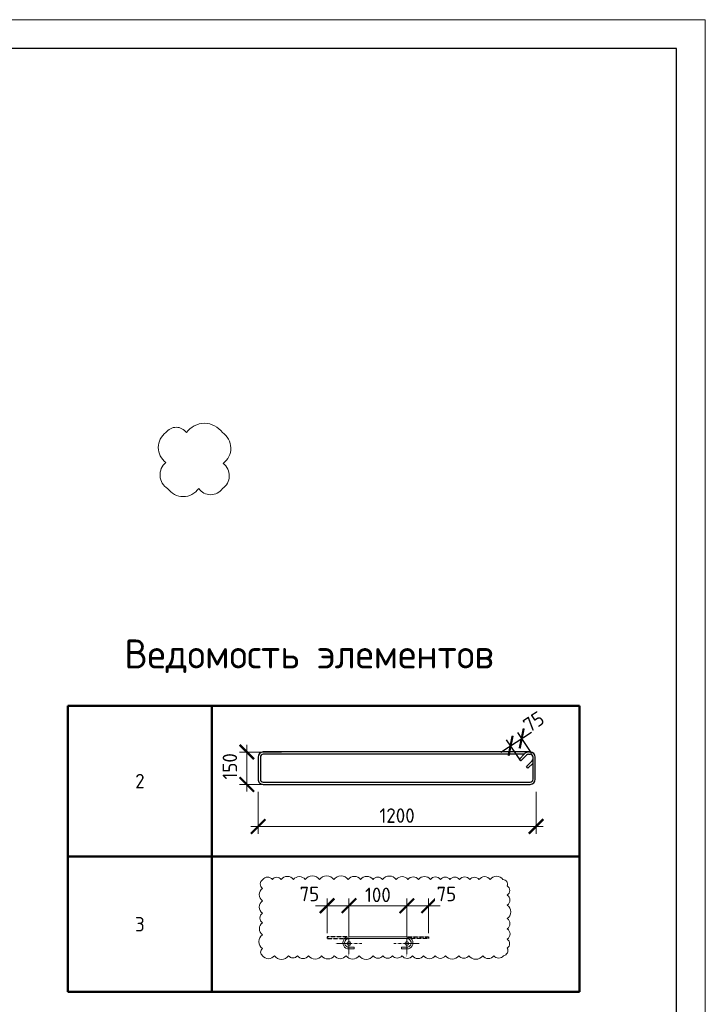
# Model space of a CAD drawing. Header units: millimetres. Extents: x 349531 to 1063351, y -131924 to 96186.
# Tile 169 of 228: x 847803 to 859644, y -53114 to -36112. Entities that reach past the tile are written whole.
import ezdxf

# ---------------------------------------------------------------- set-up
doc = ezdxf.new("R2010")
doc.units = ezdxf.units.MM
doc.linetypes.add('CENTER2', pattern=[28.575, 19.05, -3.175, 3.175, -3.175])
doc.linetypes.add('GOST2.303 4', pattern=[7, 5, -2, 0])
for name, color, linetype, lineweight in [('Арм_шпильки', 143, 'Continuous', 18), ('Выноски', 20, 'Continuous', 20), ('Осевая', 10, 'CENTER2', 20), ('подоснова', 151, 'Continuous', 5), ('поз.', 2, 'Continuous', 25), ('РАЗМЕРЫ', 1, 'Continuous', 9), ('ТОНКИЕ', 7, 'Continuous', 9)]:
    doc.layers.add(name, color=color, linetype=linetype, lineweight=lineweight)
doc.layers.add('ТОЛСТЫЕ_ОСНОВНЫЕ', color=6, linetype='Continuous')
doc.styles.add('GOST 2.304', font='CS_Gost2304.shx')
doc.styles.add('GOST-2.304_Type-B', font='GOST_Common.ttf')
doc.dimstyles.new('мой', dxfattribs={"dimscale": 100, "dimtxt": 2.5, "dimasz": 2.5, "dimexe": 1.25, "dimexo": 0.625, "dimtad": 1, "dimdec": 0, "dimtxsty": 'GOST-2.304_Type-B', "dimblk": 'ARCHTICK', "dimcen": 2.5, "dimdle": 2, "dimaunit": 1, "dimadec": 1, "dimazin": 2, "dimtfac": 1, "dimtdec": 0, "dimtmove": 1, "dimatfit": 3, "dimfxl": 1, "dimtfill": 1, "dimlwd": -1, "dimlwe": -1, "dimarcsym": 0})
doc.dimstyles.new('мой 25', dxfattribs={"dimscale": 100, "dimtxt": 2.5, "dimasz": 2.5, "dimexe": 1.25, "dimexo": 0.625, "dimtad": 1, "dimdec": 0, "dimlfac": 0.5, "dimtxsty": 'GOST-2.304_Type-B', "dimblk": 'ARCHTICK', "dimcen": 2.5, "dimdle": 1.25, "dimaunit": 1, "dimadec": 1, "dimazin": 2, "dimtfac": 1, "dimtdec": 0, "dimtmove": 1, "dimatfit": 3, "dimfxl": 6, "dimfxlon": 1, "dimtfill": 1, "dimlwd": -1, "dimlwe": -1, "dimarcsym": 0})
doc.dimstyles.new('СПДС', dxfattribs={"dimscale": 100, "dimtxt": 2.5, "dimasz": 2.5, "dimexe": 1.25, "dimexo": 0, "dimtad": 1, "dimdec": 0, "dimtxsty": 'GOST-2.304_Type-B', "dimblk": 'ARCHTICK', "dimcen": 2.5, "dimdle": 2, "dimadec": 0, "dimazin": 2, "dimtfac": 0.75, "dimtdec": 0, "dimtmove": 1, "dimatfit": 3, "dimfxl": 1, "dimtolj": 1, "dimarcsym": 1})

# ---------------------------------------------------------------- blocks, each defined once
blk = doc.blocks.new('*T622')
at = {"layer": 'Выноски', "color": 0, "linetype": 'ByBlock', "lineweight": 50, "transparency": 16777216}
for p, q in [((0, 0), (8834, 0)), ((0, 0), (0, -4943)), ((2484, 0), (2484, -4943)), ((8834, 0), (8834, -4943)), ((0, -2606), (8834, -2606)), ((0, -4943), (8834, -4943))]:
    blk.add_line(p, q, dxfattribs=at)
at = {"layer": 'Выноски', "color": 0, "transparency": 16777216, "char_height": 250, "width": 2183.67, "attachment_point": 5, "style": 'GOST-2.304_Type-B'}
for s, insert in [('2', (1242, -1303)), ('3', (1242, -3774))]:
    blk.add_mtext(s, dxfattribs=dict(at, insert=insert))
blk = doc.blocks.new('*U490')
for p, q in [((-8, 0), (-7, 7.2)), ((-7, -7.2), (-8, 0)), ((-7, 7.2), (-4.2, 14)), ((-4.2, 14), (0.2, 19.8)), ((0.2, 19.8), (6, 24.2)), ((6, 24.2), (12.8, 27)), ((12.8, 27), (20, 28)), ((44, 28), (20, 28)), ((20, 20), (44, 20)), ((44, 20), (44, 28)), ((262.7, 28), (286.7, 28)), ((262.7, 20), (262.7, 28)), ((286.7, 20), (262.7, 20)), ((293.9, 27), (286.7, 28)), ((300.7, 24.2), (293.9, 27)), ((306.5, 19.8), (300.7, 24.2)), ((310.9, 14), (306.5, 19.8)), ((313.7, 7.2), (310.9, 14)), ((314.7, 0), (313.7, 7.2)), ((-4.2, -14), (-7, -7.2)), ((0.2, -19.8), (-4.2, -14)), ((6, -24.2), (0.2, -19.8)), ((12.8, -27), (6, -24.2)), ((20, -28), (12.8, -27)), ((20, -28), (286.7, -28)), ((286.7, -28), (293.9, -27)), ((293.9, -27), (300.7, -24.2)), ((300.7, -24.2), (306.5, -19.8)), ((306.5, -19.8), (310.9, -14)), ((310.9, -14), (313.7, -7.2)), ((313.7, -7.2), (314.7, 0))]:
    blk.add_line(p, q)
at = {"color": 0, "linetype": 'ByBlock', "lineweight": -2}
for p, q in [((0, 0), (0.7, 5.2)), ((0.7, 5.2), (2.7, 10)), ((2.7, 10), (5.9, 14.1)), ((5.9, 14.1), (10, 17.3)), ((10, 17.3), (14.8, 19.3)), ((14.8, 19.3), (20, 20)), ((291.8, 19.3), (286.7, 20)), ((296.7, 17.3), (291.8, 19.3)), ((300.8, 14.1), (296.7, 17.3)), ((304, 10), (300.8, 14.1)), ((306, 5.2), (304, 10)), ((306.7, 0), (306, 5.2)), ((0.7, -5.2), (0, 0)), ((2.7, -10), (0.7, -5.2)), ((5.9, -14.1), (2.7, -10)), ((10, -17.3), (5.9, -14.1)), ((14.8, -19.3), (10, -17.3)), ((20, -20), (14.8, -19.3)), ((20, -20), (286.7, -20)), ((286.7, -20), (291.8, -19.3)), ((291.8, -19.3), (296.7, -17.3)), ((296.7, -17.3), (300.8, -14.1)), ((300.8, -14.1), (304, -10)), ((304, -10), (306, -5.2)), ((306, -5.2), (306.7, 0))]:
    blk.add_line(p, q, dxfattribs=at)
at = {"style": 'GOST 2.304', "oblique": 15, "flags": 9}
for tag, p in [('ДИАМЕТР', (117.8, -62.2)), ('ДЛИНА', (118.1, -72.5)), ('ПОЗИЦИЯ', (118, -56.6)), ('КЛАСС', (118, -67.8)), ('МАССА', (118.7, -78.2))]:
    blk.add_attdef(tag, p, '', height=2.5, dxfattribs=at)
blk = doc.blocks.new('_ArchTick')
at = {"color": 0, "linetype": 'ByBlock', "const_width": 0.15}
blk.add_lwpolyline([(-0.5, -0.5), (0.5, 0.5)], dxfattribs=at)
blk = doc.blocks.new('*D623')
at = {"layer": 'DEFPOINTS', "color": 0, "transparency": 16777216}
for p in [(854489, -51411), (853489, -51948), (854489, -51948)]:
    blk.add_point(p, dxfattribs=at)
at = {"layer": 'РАЗМЕРЫ', "color": 0, "linetype": 'Continuous', "transparency": 16777216}
for p, q in [((853489, -51886), (853489, -51286)), ((854489, -51885), (854489, -51286)), ((853289, -51411), (854689, -51411))]:
    blk.add_line(p, q, dxfattribs=at)
at = {"layer": 'РАЗМЕРЫ', "color": 0, "transparency": 16777216, "xscale": 250, "yscale": 250, "zscale": 250, "rotation": 180}
blk.add_blockref('_ArchTick', (853489, -51411), dxfattribs=at)
at = {"layer": 'РАЗМЕРЫ', "color": 0, "transparency": 16777216, "xscale": 250, "yscale": 250, "zscale": 250}
blk.add_blockref('_ArchTick', (854489, -51411), dxfattribs=at)
at = {"layer": 'РАЗМЕРЫ', "color": 0, "transparency": 16777216, "insert": (853989, -51224), "char_height": 250, "attachment_point": 5, "style": 'GOST-2.304_Type-B', "bg_fill": 3, "box_fill_scale": 1.1, "bg_fill_color": 256, "bg_fill_true_color": 13158600, "bg_fill_transparency": 0}
blk.add_mtext('100', dxfattribs=at)
blk = doc.blocks.new('*D624')
at = {"layer": 'DEFPOINTS', "color": 0}
for p in [(853113, -51411), (853113, -51948), (853489, -51948)]:
    blk.add_point(p, dxfattribs=at)
at = {"layer": 'РАЗМЕРЫ', "color": 0, "linetype": 'Continuous'}
for p, q in [((853113, -51885), (853113, -51286)), ((853489, -51886), (853489, -51286)), ((853689, -51411), (852913, -51411))]:
    blk.add_line(p, q, dxfattribs=at)
at = {"layer": 'РАЗМЕРЫ', "color": 0, "xscale": 250, "yscale": 250, "zscale": 250, "rotation": 180}
blk.add_blockref('_ArchTick', (853113, -51411), dxfattribs=at)
at = {"layer": 'РАЗМЕРЫ', "color": 0, "xscale": 250, "yscale": 250, "zscale": 250}
blk.add_blockref('_ArchTick', (853489, -51411), dxfattribs=at)
at = {"layer": 'РАЗМЕРЫ', "color": 0, "insert": (852806, -51209), "char_height": 250, "attachment_point": 5, "style": 'GOST-2.304_Type-B', "bg_fill": 3, "box_fill_scale": 1.1, "bg_fill_color": 256, "bg_fill_true_color": 13158600, "bg_fill_transparency": 0}
blk.add_mtext('75', dxfattribs=at)
blk = doc.blocks.new('*D625')
at = {"layer": 'DEFPOINTS', "color": 0}
for p in [(854865, -51411), (854489, -51948), (854865, -51948)]:
    blk.add_point(p, dxfattribs=at)
at = {"layer": 'РАЗМЕРЫ', "color": 0, "linetype": 'Continuous'}
for p, q in [((854489, -51886), (854489, -51286)), ((854865, -51885), (854865, -51286)), ((854289, -51411), (855065, -51411))]:
    blk.add_line(p, q, dxfattribs=at)
at = {"layer": 'РАЗМЕРЫ', "color": 0, "xscale": 250, "yscale": 250, "zscale": 250, "rotation": 180}
blk.add_blockref('_ArchTick', (854489, -51411), dxfattribs=at)
at = {"layer": 'РАЗМЕРЫ', "color": 0, "xscale": 250, "yscale": 250, "zscale": 250}
blk.add_blockref('_ArchTick', (854865, -51411), dxfattribs=at)
at = {"layer": 'РАЗМЕРЫ', "color": 0, "insert": (855172, -51209), "char_height": 250, "attachment_point": 5, "style": 'GOST-2.304_Type-B', "bg_fill": 3, "box_fill_scale": 1.1, "bg_fill_color": 256, "bg_fill_true_color": 13158600, "bg_fill_transparency": 0}
blk.add_mtext('75', dxfattribs=at)
blk = doc.blocks.new('*U510')
at = {"color": 0, "linetype": 'ByBlock', "lineweight": -2}
for p, q in [((-10, 1176.4), (-10, 12.5)), ((-10, 1169.4), (-10, 1176.4)), ((0, 1169.4), (0, 1176.4)), ((3.7, 1160.6), (29.1, 1135.1)), ((108.8, 1198.9), (12.5, 1198.9)), ((108.8, 1188.9), (12.5, 1188.9)), ((53.8, 1159.8), (28.3, 1185.2)), ((38.8, 1188.9), (60.9, 1166.9)), ((60.9, 1166.9), (53.8, 1159.8)), ((121.3, 12.5), (121.3, 1176.4)), ((131.3, 12.5), (131.3, 1176.4)), ((22, 1128), (-3.4, 1153.5)), ((0, 1150.1), (0, 12.5)), ((29.1, 1135.1), (22, 1128)), ((12.5, 0), (108.8, 0)), ((12.5, -10), (108.8, -10))]:
    blk.add_line(p, q, dxfattribs=at)
for centre, radius, start, end in [((12.5, 1176.4), 22.5, 90, 180), ((12.5, 1169.4), 22.5, 180, 225), ((12.5, 1176.4), 12.5, 90, 180), ((12.5, 1169.4), 12.5, 180, 225), ((19.5, 1176.4), 12.5, 45, 90), ((108.8, 1176.4), 22.5, 0, 90), ((108.8, 1176.4), 12.5, 0, 90), ((12.5, 12.5), 22.5, 180, 270), ((12.5, 12.5), 12.5, 180, 270), ((108.8, 12.5), 12.5, 270, 0), ((108.8, 12.5), 22.5, 270, 0)]:
    blk.add_arc(centre, radius, start, end, dxfattribs=at)
at = {"style": 'GOST 2.304', "oblique": 15, "flags": 9}
for tag, p in [('ДИАМЕТР', (-52.8, -63)), ('КЛАСС', (-53, -68.7)), ('ДЛИНА', (-52.5, -73.8)), ('ПОЗИЦИЯ', (-52.3, -58)), ('МАССА', (-52.3, -78.3))]:
    blk.add_attdef(tag, p, '', height=2.5, dxfattribs=at)
blk = doc.blocks.new('*D621')
at = {"layer": 'DEFPOINTS', "color": 0, "transparency": 16777216}
for p in [(851921, -49089), (856720, -49227), (851921, -50043)]:
    blk.add_point(p, dxfattribs=at)
at = {"layer": 'РАЗМЕРЫ', "color": 0, "linetype": 'Continuous', "transparency": 16777216}
for p, q in [((851921, -49443), (851921, -50168)), ((856720, -49443), (856720, -50168)), ((856845, -50043), (851796, -50043))]:
    blk.add_line(p, q, dxfattribs=at)
at = {"layer": 'РАЗМЕРЫ', "color": 0, "transparency": 16777216, "xscale": 250, "yscale": 250, "zscale": 250, "rotation": 180}
blk.add_blockref('_ArchTick', (851921, -50043), dxfattribs=at)
at = {"layer": 'РАЗМЕРЫ', "color": 0, "transparency": 16777216, "xscale": 250, "yscale": 250, "zscale": 250}
blk.add_blockref('_ArchTick', (856720, -50043), dxfattribs=at)
at = {"layer": 'РАЗМЕРЫ', "color": 0, "transparency": 16777216, "insert": (854320, -49855), "char_height": 250, "attachment_point": 5, "style": 'GOST-2.304_Type-B', "bg_fill": 3, "box_fill_scale": 1.1, "bg_fill_color": 256, "bg_fill_true_color": 13158600, "bg_fill_transparency": 0}
blk.add_mtext('1200', dxfattribs=at)
blk = doc.blocks.new('*D628')
at = {"layer": 'DEFPOINTS', "color": 0, "transparency": 16777216}
for p in [(851726, -48757), (853236, -48757), (852890, -49316)]:
    blk.add_point(p, dxfattribs=at)
at = {"layer": 'РАЗМЕРЫ', "color": 0, "linetype": 'Continuous', "transparency": 16777216}
for p, q in [((852326, -48757), (851601, -48757)), ((851726, -49441), (851726, -48632)), ((852326, -49316), (851601, -49316))]:
    blk.add_line(p, q, dxfattribs=at)
at = {"layer": 'РАЗМЕРЫ', "color": 0, "transparency": 16777216, "insert": (851433, -49005), "char_height": 250, "attachment_point": 5, "rotation": 90, "style": 'GOST-2.304_Type-B', "bg_fill": 3, "box_fill_scale": 1.1, "bg_fill_color": 256, "bg_fill_true_color": 13158600, "bg_fill_transparency": 0}
blk.add_mtext('150', dxfattribs=at)
at = {"layer": 'РАЗМЕРЫ', "color": 0, "transparency": 16777216, "xscale": 250, "yscale": 250, "zscale": 250}
for p, rotation in [((851726, -48757), 90), ((851726, -49316), 270)]:
    blk.add_blockref('_ArchTick', p, dxfattribs=dict(at, rotation=rotation))
blk = doc.blocks.new('*U1380')
at = {"layer": 'ТОЛСТЫЕ_ОСНОВНЫЕ', "color": 6}
blk.add_lwpolyline([(20, 5), (415, 5), (415, 292), (20, 292)], close=True, dxfattribs=at)
at = {"layer": 'ТОНКИЕ'}
blk.add_lwpolyline([(0, 0), (420, 0), (420, 297), (0, 297)], close=True, dxfattribs=at)
blk = doc.blocks.new('*D1482')
at = {"layer": 'DEFPOINTS', "color": 0, "lineweight": 50, "transparency": 16777216}
for p in [(856473, -48522), (856647, -48785), (856455, -48912)]:
    blk.add_point(p, dxfattribs=at)
at = {"layer": 'РАЗМЕРЫ', "color": 0, "lineweight": -2, "transparency": 16777216}
for p, q in [((856115, -48760), (856640, -48412)), ((856647, -48785), (856404, -48418)), ((856455, -48912), (856212, -48545))]:
    blk.add_line(p, q, dxfattribs=at)
at = {"layer": 'РАЗМЕРЫ', "color": 0, "lineweight": -2, "transparency": 16777216, "xscale": 250, "yscale": 250, "zscale": 250}
for p, rotation in [((856281, -48649), 213.52746527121), ((856473, -48522), 33.52746527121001)]:
    blk.add_blockref('_ArchTick', p, dxfattribs=dict(at, rotation=rotation))
at = {"layer": 'РАЗМЕРЫ', "color": 0, "transparency": 16777216, "insert": (856680, -48234), "char_height": 250, "attachment_point": 5, "rotation": 33.5275, "style": 'GOST-2.304_Type-B'}
blk.add_mtext('\\A1;75', dxfattribs=at)

msp = doc.modelspace()

# ---------------------------------------------------------------- linework, layer by layer
at = {"layer": 'Осевая', "ltscale": 0.1}
for p, q in [((853713.5, -52064.2), (853265.2, -52064.2)), ((854713.4, -52064.2), (854265.1, -52064.2))]:
    msp.add_line(p, q, dxfattribs=at)
at = {"layer": 'РАЗМЕРЫ', "color": 240, "true_color": 0xed1f24}
msp.add_lwpolyline([(850329.1, -43241.8, 0.5205671), (850329.1, -43756.1, 0.5205671), (850358.6, -44207.1, 0.5205671), (850895.6, -44207.1, 0.5205671), (851304.6, -44207.1, 0.5205671), (851316.8, -43773.7, 0.5205671), (851304, -43241.8, 0.5205671), (850683, -43241.8, 0.5205671)], format="xyb", close=True, dxfattribs=at)

# ---------------------------------------------------------------- block references
msp.add_blockref('*T622', (848637.1, -47957))
at = {"lineweight": 30, "xscale": 3.959999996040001, "yscale": 3.959999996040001, "zscale": 3.959999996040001, "rotation": 269.9999999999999}
msp.add_blockref('*U510', (851960.2, -48796.4), dxfattribs=at)
at = {"layer": 'Арм_шпильки', "color": 3, "xscale": 3.75, "yscale": 3.75, "zscale": 3.75, "rotation": 180}
msp.add_blockref('*U490', (854564.3, -52052.6), dxfattribs=at)

# ---------------------------------------------------------------- texts
at = {"layer": 'РАЗМЕРЫ', "insert": (852800.9, -47103.8), "char_height": 500, "attachment_point": 5, "style": 'GOST-2.304_Type-B'}
msp.add_mtext_dynamic_manual_height_columns('{\\C0;Ведомость элементов}', width=15225.227, gutter_width=15, heights=[0], dxfattribs=at)

# ---------------------------------------------------------------- dimensions: what is measured, and where the dimension line sits
at = {"layer": 'РАЗМЕРЫ', "color": 1}
dim = msp.add_linear_dim(base=(856472.8, -48522.2), p1=(856455.2, -48911.7), p2=(856646.8, -48784.8), angle=33.52747, text='75', dimstyle='СПДС', dxfattribs=at)
dim.commit()
dim.dimension.update_dxf_attribs({"geometry": '*D1482', "text_midpoint": (856783.5, -48390.3), "dimtype": 161})

# ---------------------------------------------------------------- next in the draw order: dimensions: what is measured, and where the dimension line sits
at = {"layer": 'РАЗМЕРЫ'}
dim = msp.add_linear_dim(base=(851920.6, -50042.9), p1=(856719.8, -49226.6), p2=(851920.6, -49088.6), dimstyle='мой 25', override={"dimlfac": 0.25}, dxfattribs=at)
dim.commit()
dim.dimension.update_dxf_attribs({"geometry": '*D621', "text_midpoint": (854320.2, -49855.4)})
dim = msp.add_linear_dim(base=(854489.3, -51411.1), p1=(853489.3, -51948.4), p2=(854489.3, -51947.6), text='100', dimstyle='мой', dxfattribs=at)
dim.commit()
dim.dimension.update_dxf_attribs({"geometry": '*D623', "text_midpoint": (853989.3, -51223.6)})

# ---------------------------------------------------------------- next in the draw order: linework, layer by layer
at = {"layer": 'поз.', "linetype": 'GOST2.303 4', "ltscale": 0.4}
for points in [[(853489.3, -51947.6), (853113.3, -51947.6), (853113.3, -51977.6), (853488, -51977.8)], [(854489.3, -51947.6), (854865.3, -51947.6), (854865.3, -51977.6), (854490.6, -51977.8)]]:
    msp.add_lwpolyline(points, dxfattribs=at)

# ---------------------------------------------------------------- next in the draw order: dimensions: what is measured, and where the dimension line sits
at = {"layer": 'РАЗМЕРЫ'}
dim = msp.add_linear_dim(base=(851726, -48756.8), p1=(852889.9, -49316.2), p2=(853235.6, -48756.8), angle=90, text='150', dimstyle='мой 25', override={"dimlfac": 0.25}, dxfattribs=at)
dim.commit()
dim.dimension.update_dxf_attribs({"geometry": '*D628', "text_midpoint": (851620.8, -49004.9), "dimtype": 160})

# ---------------------------------------------------------------- next in the draw order: dimensions: what is measured, and where the dimension line sits
dim = msp.add_linear_dim(base=(853113.3, -51411.1), p1=(853489.3, -51948.4), p2=(853113.3, -51947.6), text='75', dimstyle='мой', dxfattribs=at)
dim.commit()
dim.dimension.update_dxf_attribs({"geometry": '*D624', "text_midpoint": (852806.5, -51396.8), "dimtype": 160})
dim = msp.add_linear_dim(base=(854865.3, -51411.1), p1=(854489.3, -51948.4), p2=(854865.3, -51947.6), angle=180, text='75', dimstyle='мой', dxfattribs=at)
dim.commit()
dim.dimension.update_dxf_attribs({"geometry": '*D625', "text_midpoint": (855172.1, -51396.8), "dimtype": 160})

# ---------------------------------------------------------------- next in the draw order: linework, layer by layer
at = {"layer": 'Осевая', "ltscale": 0.1}
for p, q in [((853489.3, -51840.1), (853489.3, -52288.4)), ((854489.3, -51840.1), (854489.3, -52288.4))]:
    msp.add_line(p, q, dxfattribs=at)
at = {"layer": 'подоснова'}
for centre in [(853489.3, -52064.2), (854489.3, -52064.2)]:
    msp.add_circle(centre, 32, dxfattribs=at)
at = {"layer": 'РАЗМЕРЫ', "color": 1}
msp.add_lwpolyline([(851995.4, -52273.9, 0.5205671), (852202.6, -52273.9, 0.5205671), (852445.6, -52273.9, 0.5205671), (852599.2, -52273.9, 0.5205671), (852793.3, -52273.9, 0.5205671), (853018.1, -52273.9, 0.5205671), (853236.5, -52273.9, 0.5205671), (853440.9, -52273.9, 0.5205671), (853665.4, -52273.9, 0.5205671), (853907.9, -52273.9, 0.5205671), (854075, -52273.9, 0.5205671), (854242.6, -52273.9, 0.5205671), (854405.2, -52273.9, 0.5205671), (854585.5, -52273.9, 0.5205671), (854776.4, -52273.9, 0.5205671), (854979.9, -52273.9, 0.5205671), (855158, -52273.9, 0.5205671), (855385.9, -52273.9, 0.5205671), (855561.4, -52273.9, 0.5205671), (855799.8, -52273.9, 0.5205671), (855993.1, -52273.9, 0.5205671), (856157.1, -52273.9, 0.5205671), (856224.2, -52143.1, 0.5205671), (856224.2, -51990.1, 0.5205671), (856224.2, -51808.7, 0.5205671), (856224.2, -51634.6, 0.5205671), (856224.2, -51400.2, 0.5205671), (856224.2, -51229, 0.5205671), (856224.2, -51068.6, 0.5205671), (856148.6, -50960, 0.5205671), (855928.1, -50960, 0.5205671), (855734.1, -50960, 0.5205671), (855577.4, -50960, 0.5205671), (855400.2, -50960, 0.5205671), (855233.4, -50960, 0.5205671), (855070.2, -50960, 0.5205671), (854896.3, -50960, 0.5205671), (854691.2, -50960, 0.5205671), (854508.3, -50960, 0.5205671), (854306.6, -50960, 0.5205671), (854069.9, -50960, 0.5205671), (853905.5, -50960, 0.5205671), (853690.5, -50960, 0.5205671), (853474.9, -50960, 0.5205671), (853229.9, -50960, 0.5205671), (852980, -50960, 0.5205671), (852733.9, -50960, 0.5205671), (852531.1, -50960, 0.5205671), (852319.3, -50960, 0.5205671), (852167.2, -50960, 0.5205671), (852000.6, -50960, 0.5205671), (851995.4, -51111.7, 0.5205671), (851995.4, -51326.5, 0.5205671), (851995.4, -51541, 0.5205671), (851995.4, -51705.6, 0.5205671), (851995.4, -51911.5, 0.5205671), (851995.4, -52151.6, 0.5205671)], format="xyb", close=True, dxfattribs=at)

# ---------------------------------------------------------------- next in the draw order: block references
at = {"xscale": 100, "yscale": 100, "zscale": 100}
msp.add_blockref('*U1380', (817643.7, -65811.7), dxfattribs=at)

doc.saveas('drawing.dxf')
